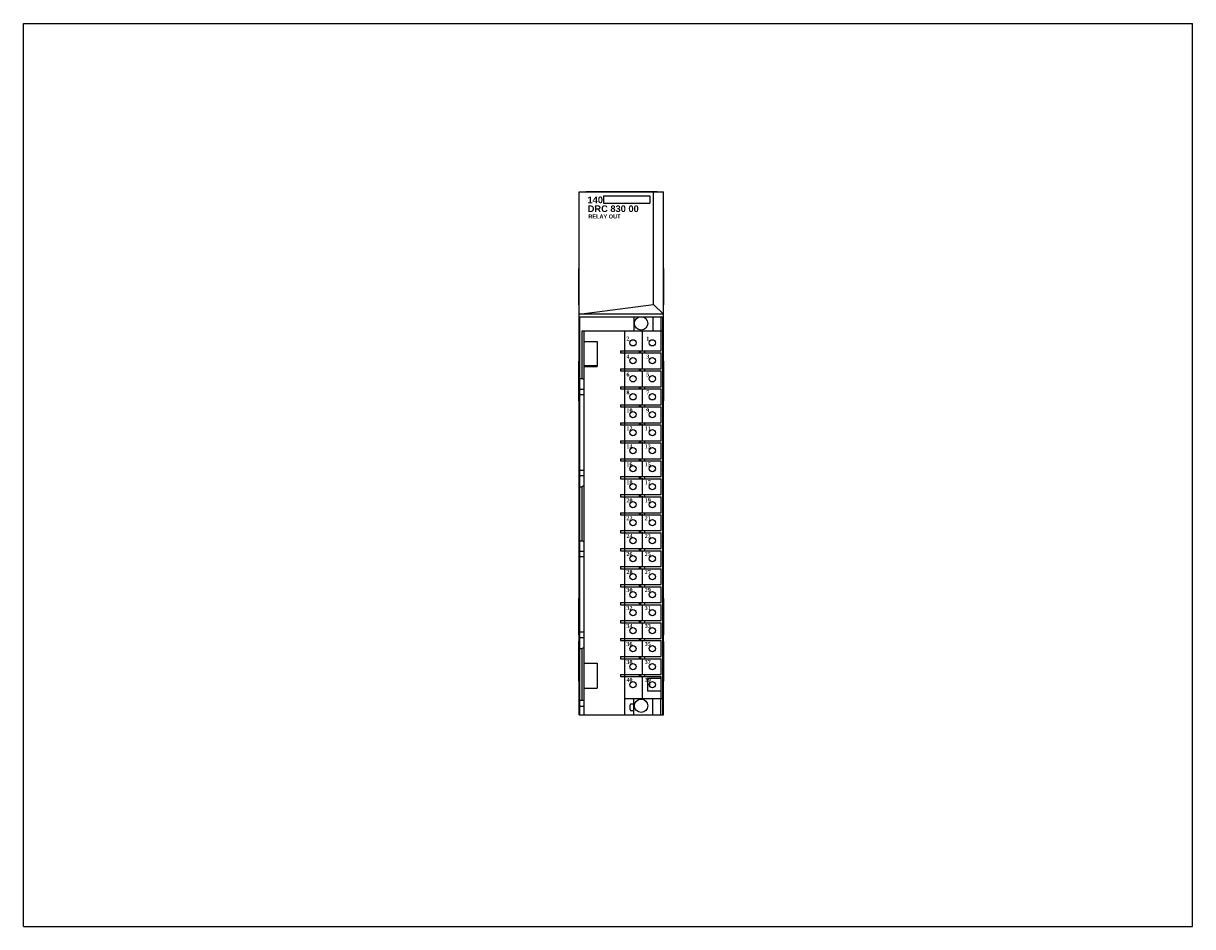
# Model space of a CAD drawing. Extents: x 0 to 22, y 0 to 27.4.
import ezdxf

# ---------------------------------------------------------------- set-up
doc = ezdxf.new("R2010")
doc.units = 0
doc.header["$LTSCALE"] = 1.21
doc.header["$MEASUREMENT"] = 0
doc.layers.get('0').update_dxf_attribs({"linetype": 'CONTINUOUS'})

msp = doc.modelspace()

# ---------------------------------------------------------------- linework, layer by layer
for p, q in [((0, 0), (0, 17)), ((0, 17), (22, 17)), ((22, 0), (22, 17)), ((10.458, 3.989), (10.458, 13.832)), ((10.458, 13.832), (12.046, 13.832)), ((10.588, 13.832), (10.588, 13.837)), ((10.588, 13.837), (11.927, 13.837)), ((10.917, 13.753), (10.917, 13.618)), ((10.917, 13.753), (11.786, 13.753)), ((11.786, 13.753), (11.786, 13.617)), ((11.859, 11.711), (11.859, 13.832)), ((11.927, 13.832), (11.927, 13.837)), ((12.046, 3.989), (12.046, 13.832)), ((10.917, 13.617), (11.786, 13.617)), ((10.452, 11.7), (10.452, 12.389)), ((10.458, 12.389), (10.452, 12.389)), ((12.046, 12.389), (12.052, 12.389)), ((12.052, 11.7), (12.052, 12.389)), ((10.458, 11.7), (10.452, 11.7)), ((10.458, 11.524), (11.859, 11.711)), ((11.859, 11.711), (12.046, 11.524)), ((12.046, 11.7), (12.052, 11.7)), ((12.046, 11.524), (10.458, 11.524)), ((10.472, 3.989), (10.472, 11.479)), ((10.472, 11.479), (11.616, 11.479)), ((11.486, 11.479), (11.486, 11.212)), ((11.63, 11.479), (12.041, 11.479)), ((11.845, 11.479), (11.845, 11.212)), ((11.994, 11.479), (11.994, 11.212)), ((12.033, 11.212), (12.033, 11.479)), ((12.042, 11.459), (12.041, 11.479)), ((12.042, 3.989), (12.042, 11.459)), ((11.647, 10.847), (11.647, 11.221)), ((10.512, 10.315), (10.512, 11.212)), ((10.512, 11.212), (12.033, 11.212)), ((10.551, 3.989), (10.551, 11.212)), ((10.551, 11.015), (10.797, 11.015)), ((10.797, 11.015), (10.797, 10.543)), ((11.317, 10.839), (11.317, 11.212)), ((12.002, 10.839), (12.002, 11.212)), ((12.034, 4.291), (12.034, 11.212)), ((11.235, 10.839), (11.235, 10.799)), ((11.235, 10.839), (12.002, 10.839)), ((11.235, 10.799), (12.002, 10.799)), ((11.313, 10.839), (11.313, 10.799)), ((11.317, 10.5), (11.317, 10.799)), ((11.589, 10.839), (11.589, 10.799)), ((11.609, 10.839), (11.609, 10.799)), ((11.647, 10.509), (11.647, 10.808)), ((11.687, 10.839), (11.687, 10.799)), ((12.002, 10.5), (12.002, 10.799)), ((10.451, 9.895), (10.451, 10.645)), ((10.451, 10.645), (10.458, 10.645)), ((10.456, 9.895), (10.456, 10.645)), ((12.046, 10.645), (12.051, 10.645)), ((12.051, 9.895), (12.051, 10.645)), ((10.451, 10.52), (10.456, 10.52)), ((10.787, 10.552), (10.551, 10.552)), ((10.551, 10.543), (10.797, 10.543)), ((10.787, 10.552), (10.787, 10.543)), ((11.235, 10.5), (11.235, 10.461)), ((11.235, 10.5), (12.002, 10.5)), ((11.235, 10.461), (12.002, 10.461)), ((11.313, 10.5), (11.313, 10.461)), ((11.317, 10.161), (11.317, 10.461)), ((11.589, 10.5), (11.589, 10.461)), ((11.609, 10.5), (11.609, 10.461)), ((11.647, 10.17), (11.647, 10.469)), ((11.687, 10.5), (11.687, 10.461)), ((12.002, 10.161), (12.002, 10.461)), ((12.046, 10.52), (12.051, 10.52)), ((10.472, 10.315), (10.512, 10.315)), ((10.551, 10.293), (10.512, 10.315)), ((11.235, 10.161), (11.235, 10.122)), ((11.235, 10.161), (12.002, 10.161)), ((11.235, 10.122), (12.002, 10.122)), ((11.313, 10.161), (11.313, 10.122)), ((11.317, 9.823), (11.317, 10.122)), ((11.589, 10.161), (11.589, 10.122)), ((11.609, 10.161), (11.609, 10.122)), ((11.647, 9.832), (11.647, 10.131)), ((11.687, 10.161), (11.687, 10.122)), ((12.002, 9.823), (12.002, 10.122)), ((10.451, 10.02), (10.456, 10.02)), ((10.551, 10.111), (10.472, 10.111)), ((10.551, 10.009), (10.472, 10.009)), ((12.046, 10.02), (12.051, 10.02)), ((10.451, 9.895), (10.458, 9.895)), ((11.235, 9.823), (11.235, 9.783)), ((11.235, 9.823), (12.002, 9.823)), ((11.235, 9.783), (12.002, 9.783)), ((11.313, 9.823), (11.313, 9.783)), ((11.317, 9.484), (11.317, 9.783)), ((11.589, 9.823), (11.589, 9.783)), ((11.609, 9.823), (11.609, 9.783)), ((11.647, 9.493), (11.647, 9.792)), ((11.687, 9.823), (11.687, 9.783)), ((12.002, 9.484), (12.002, 9.783)), ((12.051, 9.895), (12.046, 9.895)), ((11.235, 9.484), (11.235, 9.445)), ((11.235, 9.484), (12.002, 9.484)), ((11.313, 9.484), (11.313, 9.445)), ((11.589, 9.484), (11.589, 9.445)), ((11.609, 9.484), (11.609, 9.445)), ((11.687, 9.484), (11.687, 9.445)), ((11.235, 9.445), (12.002, 9.445)), ((11.317, 9.146), (11.317, 9.445)), ((11.647, 9.154), (11.647, 9.454)), ((12.002, 9.146), (12.002, 9.445)), ((11.235, 9.146), (11.235, 9.106)), ((11.235, 9.146), (12.002, 9.146)), ((11.235, 9.106), (12.002, 9.106)), ((11.313, 9.146), (11.313, 9.106)), ((11.317, 8.807), (11.317, 9.106)), ((11.589, 9.146), (11.589, 9.106)), ((11.609, 9.146), (11.609, 9.106)), ((11.647, 8.816), (11.647, 9.115)), ((11.687, 9.146), (11.687, 9.106)), ((12.002, 8.807), (12.002, 9.106)), ((11.235, 8.807), (11.235, 8.768)), ((11.235, 8.807), (12.002, 8.807)), ((11.313, 8.807), (11.313, 8.768)), ((11.589, 8.807), (11.589, 8.768)), ((11.609, 8.807), (11.609, 8.768)), ((11.687, 8.807), (11.687, 8.768)), ((10.551, 8.586), (10.472, 8.586)), ((11.235, 8.768), (12.002, 8.768)), ((11.317, 8.469), (11.317, 8.768)), ((11.647, 8.477), (11.647, 8.776)), ((12.002, 8.469), (12.002, 8.768)), ((10.551, 8.484), (10.472, 8.484)), ((11.235, 8.469), (12.002, 8.469)), ((11.235, 8.469), (11.235, 8.429)), ((11.235, 8.429), (12.002, 8.429)), ((11.313, 8.469), (11.313, 8.429)), ((11.317, 8.13), (11.317, 8.429)), ((11.589, 8.469), (11.589, 8.429)), ((11.609, 8.469), (11.609, 8.429)), ((11.647, 8.139), (11.647, 8.438)), ((11.687, 8.469), (11.687, 8.429)), ((12.002, 8.13), (12.002, 8.429)), ((10.472, 8.28), (10.512, 8.28)), ((10.551, 8.302), (10.512, 8.28)), ((10.512, 7.264), (10.512, 8.28)), ((11.235, 8.13), (12.002, 8.13)), ((11.235, 8.13), (11.235, 8.091)), ((11.235, 8.091), (12.002, 8.091)), ((11.313, 8.13), (11.313, 8.091)), ((11.317, 7.791), (11.317, 8.091)), ((11.589, 8.13), (11.589, 8.091)), ((11.609, 8.13), (11.609, 8.091)), ((11.647, 7.8), (11.647, 8.099)), ((11.687, 8.13), (11.687, 8.091)), ((12.002, 7.791), (12.002, 8.091)), ((11.235, 7.791), (12.002, 7.791)), ((11.235, 7.791), (11.235, 7.752)), ((11.235, 7.752), (12.002, 7.752)), ((11.313, 7.791), (11.313, 7.752)), ((11.317, 7.453), (11.317, 7.752)), ((11.589, 7.791), (11.589, 7.752)), ((11.609, 7.791), (11.609, 7.752)), ((11.647, 7.462), (11.647, 7.761)), ((11.687, 7.791), (11.687, 7.752)), ((12.002, 7.453), (12.002, 7.752)), ((10.472, 7.264), (10.512, 7.264)), ((10.551, 7.241), (10.512, 7.264)), ((11.235, 7.453), (12.002, 7.453)), ((11.235, 7.453), (11.235, 7.413)), ((11.235, 7.413), (12.002, 7.413)), ((11.313, 7.453), (11.313, 7.413)), ((11.317, 7.114), (11.317, 7.413)), ((11.589, 7.453), (11.589, 7.413)), ((11.609, 7.453), (11.609, 7.413)), ((11.647, 7.123), (11.647, 7.422)), ((11.687, 7.453), (11.687, 7.413)), ((12.002, 7.114), (12.002, 7.413)), ((10.551, 7.059), (10.472, 7.059)), ((11.235, 7.114), (12.002, 7.114)), ((11.235, 7.114), (11.235, 7.075)), ((11.235, 7.075), (12.002, 7.075)), ((11.313, 7.114), (11.313, 7.075)), ((11.317, 6.776), (11.317, 7.075)), ((11.589, 7.114), (11.589, 7.075)), ((11.609, 7.114), (11.609, 7.075)), ((11.647, 6.767), (11.647, 7.066)), ((11.687, 7.114), (11.687, 7.075)), ((12.002, 6.776), (12.002, 7.075)), ((10.551, 6.957), (10.472, 6.957)), ((11.235, 6.776), (12.002, 6.776)), ((11.235, 6.776), (11.235, 6.736)), ((11.235, 6.736), (12.002, 6.736)), ((11.313, 6.776), (11.313, 6.736)), ((11.317, 6.437), (11.317, 6.736)), ((11.589, 6.776), (11.589, 6.736)), ((11.609, 6.776), (11.609, 6.736)), ((11.647, 6.428), (11.647, 6.727)), ((11.687, 6.776), (11.687, 6.736)), ((12.002, 6.437), (12.002, 6.736)), ((11.235, 6.437), (12.002, 6.437)), ((11.235, 6.437), (11.235, 6.398)), ((11.235, 6.398), (12.002, 6.398)), ((11.313, 6.437), (11.313, 6.398)), ((11.317, 6.098), (11.317, 6.398)), ((11.589, 6.437), (11.589, 6.398)), ((11.609, 6.437), (11.609, 6.398)), ((11.647, 6.09), (11.647, 6.389)), ((11.687, 6.437), (11.687, 6.398)), ((12.002, 6.098), (12.002, 6.398)), ((10.458, 6.178), (10.452, 6.178)), ((10.452, 5.489), (10.452, 6.178)), ((12.046, 6.178), (12.052, 6.178)), ((12.052, 5.489), (12.052, 6.178)), ((11.235, 6.098), (12.002, 6.098)), ((11.235, 6.098), (11.235, 6.059)), ((11.235, 6.059), (12.002, 6.059)), ((11.313, 6.098), (11.313, 6.059)), ((11.317, 5.76), (11.317, 6.059)), ((11.589, 6.098), (11.589, 6.059)), ((11.609, 6.098), (11.609, 6.059)), ((11.647, 5.751), (11.647, 6.05)), ((11.687, 6.098), (11.687, 6.059)), ((12.002, 5.76), (12.002, 6.059)), ((11.235, 5.76), (12.002, 5.76)), ((11.235, 5.76), (11.235, 5.72)), ((11.235, 5.72), (12.002, 5.72)), ((11.313, 5.76), (11.313, 5.72)), ((11.317, 5.421), (11.317, 5.72)), ((11.589, 5.76), (11.589, 5.72)), ((11.609, 5.76), (11.609, 5.72)), ((11.687, 5.76), (11.687, 5.72)), ((12.002, 5.421), (12.002, 5.72)), ((10.551, 5.539), (10.472, 5.539)), ((11.647, 5.413), (11.647, 5.712)), ((10.451, 5.369), (10.458, 5.369)), ((10.451, 4.619), (10.451, 5.369)), ((10.458, 5.489), (10.452, 5.489)), ((10.456, 4.619), (10.456, 5.369)), ((10.551, 5.437), (10.472, 5.437)), ((11.235, 5.421), (12.002, 5.421)), ((11.235, 5.421), (11.235, 5.382)), ((11.235, 5.382), (12.002, 5.382)), ((11.313, 5.421), (11.313, 5.382)), ((11.317, 5.083), (11.317, 5.382)), ((11.589, 5.421), (11.589, 5.382)), ((11.609, 5.421), (11.609, 5.382)), ((11.647, 5.074), (11.647, 5.373)), ((11.687, 5.421), (11.687, 5.382)), ((12.002, 5.083), (12.002, 5.382)), ((12.046, 5.489), (12.052, 5.489)), ((12.046, 5.369), (12.051, 5.369)), ((12.051, 4.619), (12.051, 5.369)), ((10.451, 5.244), (10.456, 5.244)), ((10.472, 5.232), (10.512, 5.232)), ((10.551, 5.255), (10.512, 5.232)), ((10.512, 4.265), (10.512, 5.232)), ((11.235, 5.083), (12.002, 5.083)), ((11.235, 5.083), (11.235, 5.043)), ((11.313, 5.083), (11.313, 5.043)), ((11.589, 5.083), (11.589, 5.043)), ((11.609, 5.083), (11.609, 5.043)), ((11.687, 5.083), (11.687, 5.043)), ((12.046, 5.244), (12.051, 5.244)), ((10.551, 4.961), (10.797, 4.961)), ((10.797, 4.961), (10.797, 4.488)), ((11.235, 5.043), (12.002, 5.043)), ((11.317, 4.744), (11.317, 5.043)), ((11.647, 4.735), (11.647, 5.035)), ((12.002, 4.744), (12.002, 5.043)), ((10.451, 4.744), (10.456, 4.744)), ((11.235, 4.744), (12.002, 4.744)), ((11.235, 4.744), (11.235, 4.705)), ((11.235, 4.705), (12.002, 4.705)), ((11.313, 4.744), (11.313, 4.705)), ((11.317, 3.989), (11.317, 4.705)), ((11.589, 4.744), (11.589, 4.705)), ((11.609, 4.744), (11.609, 4.705)), ((11.647, 4.283), (11.647, 4.696)), ((11.687, 4.744), (11.687, 4.705)), ((12.002, 4.673), (11.741, 4.673)), ((11.741, 4.673), (11.741, 4.433)), ((12.002, 4.291), (12.002, 4.705)), ((12.046, 4.744), (12.051, 4.744)), ((10.451, 4.619), (10.458, 4.619)), ((10.551, 4.488), (10.797, 4.488)), ((12.002, 4.433), (11.741, 4.433)), ((12.051, 4.619), (12.046, 4.619)), ((10.472, 4.265), (10.551, 4.265)), ((11.317, 4.291), (12.034, 4.291)), ((11.486, 4.189), (11.437, 4.189)), ((11.486, 3.989), (11.486, 4.291)), ((11.845, 3.989), (11.845, 4.291)), ((11.994, 3.989), (11.994, 4.291)), ((12.033, 3.989), (12.033, 4.291)), ((10.458, 3.989), (12.046, 3.989)), ((10.551, 4.146), (10.472, 4.146)), ((11.417, 4.084), (11.417, 4.17)), ((11.486, 4.064), (11.437, 4.064)), ((0, 0), (22, 0))]:
    msp.add_line(p, q)
for centre, radius in [((11.623, 11.354), 0.125), ((11.47, 10.988), 0.0591), ((11.835, 10.988), 0.0591), ((11.47, 10.65), 0.0591), ((11.835, 10.65), 0.0591), ((11.47, 10.311), 0.0591), ((11.835, 10.311), 0.0591), ((11.47, 9.972), 0.0591), ((11.835, 9.972), 0.0591), ((11.47, 9.634), 0.0591), ((11.835, 9.634), 0.0591), ((11.47, 9.295), 0.0591), ((11.835, 9.295), 0.0591), ((11.47, 8.957), 0.0591), ((11.835, 8.957), 0.0591), ((11.47, 8.618), 0.0591), ((11.835, 8.618), 0.0591), ((11.47, 8.28), 0.0591), ((11.835, 8.28), 0.0591), ((11.47, 7.941), 0.0591), ((11.835, 7.941), 0.0591), ((11.47, 7.602), 0.0591), ((11.835, 7.602), 0.0591), ((11.47, 7.264), 0.0591), ((11.835, 7.264), 0.0591), ((11.47, 6.925), 0.0591), ((11.835, 6.925), 0.0591), ((11.47, 6.587), 0.0591), ((11.835, 6.587), 0.0591), ((11.47, 6.248), 0.0591), ((11.835, 6.248), 0.0591), ((11.47, 5.909), 0.0591), ((11.835, 5.909), 0.0591), ((11.47, 5.571), 0.0591), ((11.835, 5.571), 0.0591), ((11.47, 5.232), 0.0591), ((11.835, 5.232), 0.0591), ((11.47, 4.894), 0.0591), ((11.835, 4.894), 0.0591), ((11.47, 4.555), 0.0591), ((11.835, 4.555), 0.0591), ((11.623, 4.157), 0.125)]:
    msp.add_circle(centre, radius)
for centre, radius, start, end in [((11.847, 4.555), 0.0689, 146.4876, 214.153), ((11.437, 4.17), 0.0197, 90, 180), ((11.252, 4.246), 0.185, 333.0613, 341.0926), ((11.437, 4.084), 0.0197, 180, 270)]:
    msp.add_arc(centre, radius, start, end)

# ---------------------------------------------------------------- texts
at = {"attachment_point": 1}
for s, insert, char_height, width in [('\\fArial|b1|i0|c0|p34;140', (10.614, 13.741), 0.125, 0.28225), ('{\\fArial|b1|i0|c0|p34;DRC 830 00}', (10.618, 13.574), 0.125, 1.125), ('{\\fArial|b1|i0|c0|p34;RELAY OUT}', (10.63, 13.403), 0.075, 1.1053)]:
    msp.add_mtext(s, dxfattribs=dict(at, insert=insert, char_height=char_height, width=width))
at = {"insert": (11.347, 11.105), "char_height": 0.075, "width": 0.6271, "attachment_point": 1, "line_spacing_factor": 2.704}
msp.add_mtext('{\\fTimes New Roman|b1|i0|c0|p18;2           1\\P4           3\\P6           5\\P8           7\\P10         9\\P12        11\\P14        13\\P16        15\\P18        17\\P20        19\\P22        21\\P24        23\\P26        25\\P28        27\\P30        29\\P32        31\\P34        33\\P36        35\\P38        37\\P40        39}', dxfattribs=at)

doc.saveas('drawing.dxf')
